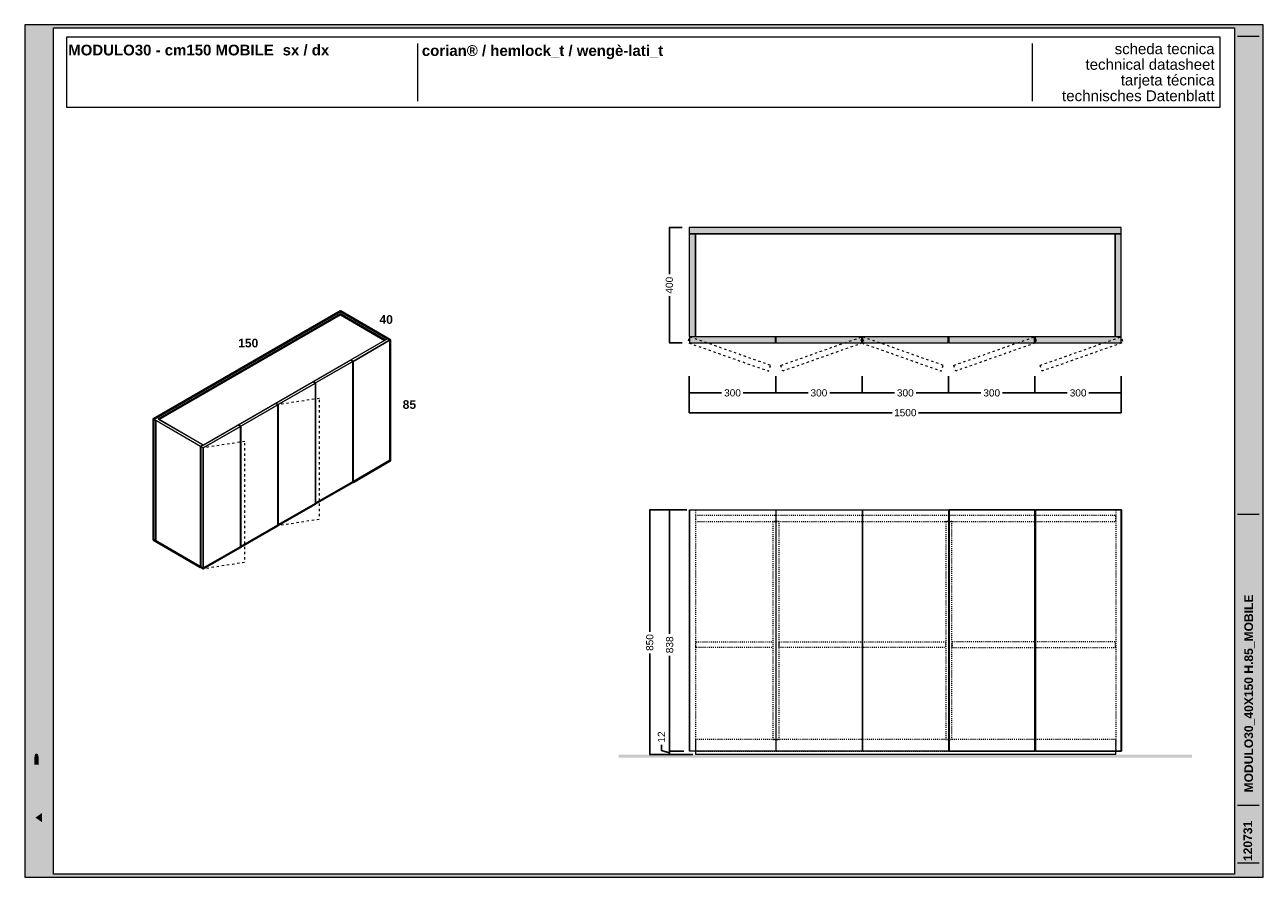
# Model space of a CAD drawing. Header units: millimetres. Extents: x 23321 to 49942, y -33706 to -16645.
# Tile 18 of 27: x 31897 to 36197, y -23130 to -20170. Entities that reach past the tile are written whole.
import ezdxf

# ---------------------------------------------------------------- set-up
doc = ezdxf.new("R2010")
doc.units = ezdxf.units.MM
doc.header["$MEASUREMENT"] = 0
doc.linetypes.add('AStair_dashed', pattern=[1800, 800, -1000])
for name, color, linetype, lineweight in [('032-Muri Esterni.MVI_Num_Penna__91', 255, 'Continuous', 13), ('036-Solai.MVI_Num_Penna__11', 7, 'Continuous', 9), ('0_Num_Penna__1', 7, 'Continuous', 9), ('0_Num_Penna__21', 7, 'Continuous', 20), ('0_Num_Penna__93', 253, 'Continuous', 13), ('1_Num_Penna__21', 7, 'Continuous', 20), ('1_Num_Penna__41', 7, 'Continuous', 40), ('Bordi_Num_Penna__1', 7, 'Continuous', 9), ('Quote_nere', 7, 'Continuous', 15), ('Retini_Num_Penna__1', 7, 'Continuous', 9), ('SCRITTE_Num_Penna__95', 251, 'Continuous', 13), ('squadratura_schede', 8, 'Continuous', 13), ('Strumenti_Num_Penna__91', 255, 'Continuous', 13), ('Testi_Num_Penna__1', 7, 'Continuous', 9), ('Testi_Num_Penna__91', 255, 'Continuous', 13)]:
    doc.layers.add(name, color=color, linetype=linetype, lineweight=lineweight)
doc.layers.add('036-Solai.MVI', color=7, linetype='Continuous')
doc.layers.add('0_Num_Penna__95', color=7, linetype='Continuous', lineweight=13, true_color=0x616161)
doc.styles.add('GENERATED_STYLE_1', font='swiss.ttf')
doc.styles.add('GENERATED_STYLE_2', font='swissb.ttf')
doc.styles.add('GENERATED_STYLE_4', font='arialbd.ttf')
doc.styles.add('SEACAD_arial_ttf', font='arial.ttf')
doc.styles.get("Standard").update_dxf_attribs({"font": 'txt', "bigfont": 'BIGFONT.SHX'})
doc.dimstyles.get("Standard").update_dxf_attribs({"dimtxt": 0.18, "dimasz": 0.18, "dimexe": 0.18, "dimexo": 0.0625, "dimgap": 0.09, "dimtad": 0, "dimtih": 1, "dimtoh": 1, "dimdec": 4, "dimzin": 0, "dimdsep": 46, "dimtxsty": 'Standard', "dimcen": 0.09, "dimadec": 0, "dimazin": 0, "dimtfac": 1, "dimtdec": 4, "dimtofl": 0, "dimtmove": 0, "dimatfit": 3, "dimfxl": 1, "dimtolj": 1, "dimtzin": 0, "dimarcsym": 0})

# ---------------------------------------------------------------- blocks, each defined once
blk = doc.blocks.new('Solaio_7', base_point=(25256.3, -20761.8))
at = {"layer": '036-Solai.MVI_Num_Penna__11', "linetype": 'Continuous', "flags": 128}
blk.add_lwpolyline([(25256.3, -20761.8), (25256.3, -21119.3), (26714.3, -21119.3), (26714.3, -20761.8)], close=True, dxfattribs=at)
blk = doc.blocks.new('Solaio_8', base_point=(25256.3, -20761.8))
at = {"layer": '036-Solai.MVI_Num_Penna__11', "linetype": 'Continuous', "flags": 128}
blk.add_lwpolyline([(25256.3, -20761.8), (25256.3, -21119.3), (26714.3, -21119.3), (26714.3, -20761.8)], close=True, dxfattribs=at)
blk = doc.blocks.new('*D158')
at = {"layer": 'Defpoints', "color": 0, "ltscale": 0.5}
for p in [(34204.7, -21389.8), (35704.7, -21389.8), (35704.7, -21517.2)]:
    blk.add_point(p, dxfattribs=at)
at = {"layer": 'Quote_nere', "color": 0, "linetype": 'Continuous', "lineweight": -2, "ltscale": 0.5}
for p, q in [((34204.7, -21399.8), (34204.7, -21518.2)), ((35704.7, -21399.8), (35704.7, -21518.2))]:
    blk.add_line(p, q, dxfattribs=at)
at = {"layer": 'Quote_nere', "color": 0, "lineweight": -2, "ltscale": 0.5}
for p, q in [((34204.7, -21517.2), (34908.6, -21517.2)), ((35704.7, -21517.2), (35000.8, -21517.2))]:
    blk.add_line(p, q, dxfattribs=at)
at = {"layer": 'Quote_nere', "color": 0, "ltscale": 0.5, "insert": (34954.7, -21517.2), "char_height": 25, "attachment_point": 5, "style": 'SEACAD_arial_ttf'}
blk.add_mtext('\\A1;1500', dxfattribs=at)
blk = doc.blocks.new('_None')
blk = doc.blocks.new('*D159')
at = {"layer": 'Defpoints', "color": 0, "ltscale": 0.5}
for p in [(34204.7, -21379.8), (34504.7, -21379.8), (34504.7, -21448.5)]:
    blk.add_point(p, dxfattribs=at)
at = {"layer": 'Quote_nere', "color": 0, "linetype": 'Continuous', "lineweight": -2, "ltscale": 0.5}
for p, q in [((34204.7, -21389.8), (34204.7, -21449.5)), ((34504.7, -21389.8), (34504.7, -21449.5))]:
    blk.add_line(p, q, dxfattribs=at)
at = {"layer": 'Quote_nere', "color": 0, "lineweight": -2, "ltscale": 0.5}
for p, q in [((34204.7, -21448.5), (34317.1, -21448.5)), ((34504.7, -21448.5), (34392.3, -21448.5))]:
    blk.add_line(p, q, dxfattribs=at)
at = {"layer": 'Quote_nere', "color": 0, "ltscale": 0.5, "insert": (34354.7, -21448.5), "char_height": 25, "attachment_point": 5, "style": 'SEACAD_arial_ttf'}
blk.add_mtext('\\A1;300', dxfattribs=at)
blk = doc.blocks.new('*D160')
at = {"layer": 'Defpoints', "color": 0, "ltscale": 0.5}
for p in [(34504.7, -21379.8), (34804.7, -21379.8), (34804.7, -21448.5)]:
    blk.add_point(p, dxfattribs=at)
at = {"layer": 'Quote_nere', "color": 0, "linetype": 'Continuous', "lineweight": -2, "ltscale": 0.5}
for p, q in [((34504.7, -21389.8), (34504.7, -21449.5)), ((34804.7, -21389.8), (34804.7, -21449.5))]:
    blk.add_line(p, q, dxfattribs=at)
at = {"layer": 'Quote_nere', "color": 0, "lineweight": -2, "ltscale": 0.5}
for p, q in [((34504.7, -21448.5), (34617.1, -21448.5)), ((34804.7, -21448.5), (34692.3, -21448.5))]:
    blk.add_line(p, q, dxfattribs=at)
at = {"layer": 'Quote_nere', "color": 0, "ltscale": 0.5, "insert": (34654.7, -21448.5), "char_height": 25, "attachment_point": 5, "style": 'SEACAD_arial_ttf'}
blk.add_mtext('\\A1;300', dxfattribs=at)
blk = doc.blocks.new('*D161')
at = {"layer": 'Defpoints', "color": 0, "ltscale": 0.5}
for p in [(34804.7, -21379.8), (35104.7, -21379.8), (35104.7, -21448.5)]:
    blk.add_point(p, dxfattribs=at)
at = {"layer": 'Quote_nere', "color": 0, "linetype": 'Continuous', "lineweight": -2, "ltscale": 0.5}
for p, q in [((34804.7, -21389.8), (34804.7, -21449.5)), ((35104.7, -21389.8), (35104.7, -21449.5))]:
    blk.add_line(p, q, dxfattribs=at)
at = {"layer": 'Quote_nere', "color": 0, "lineweight": -2, "ltscale": 0.5}
for p, q in [((34804.7, -21448.5), (34917.1, -21448.5)), ((35104.7, -21448.5), (34992.3, -21448.5))]:
    blk.add_line(p, q, dxfattribs=at)
at = {"layer": 'Quote_nere', "color": 0, "ltscale": 0.5, "insert": (34954.7, -21448.5), "char_height": 25, "attachment_point": 5, "style": 'SEACAD_arial_ttf'}
blk.add_mtext('\\A1;300', dxfattribs=at)
blk = doc.blocks.new('*D162')
at = {"layer": 'Defpoints', "color": 0, "ltscale": 0.5}
for p in [(35104.7, -21379.8), (35404.7, -21379.8), (35404.7, -21448.5)]:
    blk.add_point(p, dxfattribs=at)
at = {"layer": 'Quote_nere', "color": 0, "linetype": 'Continuous', "lineweight": -2, "ltscale": 0.5}
for p, q in [((35104.7, -21389.8), (35104.7, -21449.5)), ((35404.7, -21389.8), (35404.7, -21449.5))]:
    blk.add_line(p, q, dxfattribs=at)
at = {"layer": 'Quote_nere', "color": 0, "lineweight": -2, "ltscale": 0.5}
for p, q in [((35104.7, -21448.5), (35217.1, -21448.5)), ((35404.7, -21448.5), (35292.3, -21448.5))]:
    blk.add_line(p, q, dxfattribs=at)
at = {"layer": 'Quote_nere', "color": 0, "ltscale": 0.5, "insert": (35254.7, -21448.5), "char_height": 25, "attachment_point": 5, "style": 'SEACAD_arial_ttf'}
blk.add_mtext('\\A1;300', dxfattribs=at)
blk = doc.blocks.new('*D163')
at = {"layer": 'Defpoints', "color": 0, "ltscale": 0.5}
for p in [(35404.7, -21379.8), (35704.7, -21379.8), (35704.7, -21448.5)]:
    blk.add_point(p, dxfattribs=at)
at = {"layer": 'Quote_nere', "color": 0, "linetype": 'Continuous', "lineweight": -2, "ltscale": 0.5}
for p, q in [((35404.7, -21389.8), (35404.7, -21449.5)), ((35704.7, -21389.8), (35704.7, -21449.5))]:
    blk.add_line(p, q, dxfattribs=at)
at = {"layer": 'Quote_nere', "color": 0, "lineweight": -2, "ltscale": 0.5}
for p, q in [((35404.7, -21448.5), (35517.1, -21448.5)), ((35704.7, -21448.5), (35592.3, -21448.5))]:
    blk.add_line(p, q, dxfattribs=at)
at = {"layer": 'Quote_nere', "color": 0, "ltscale": 0.5, "insert": (35554.7, -21448.5), "char_height": 25, "attachment_point": 5, "style": 'SEACAD_arial_ttf'}
blk.add_mtext('\\A1;300', dxfattribs=at)
blk = doc.blocks.new('*D164')
at = {"layer": 'Defpoints', "color": 0, "ltscale": 0.5}
for p in [(34189.9, -20874.6), (34135.5, -21274.6), (34189.9, -21274.6)]:
    blk.add_point(p, dxfattribs=at)
at = {"layer": 'Quote_nere', "color": 0, "linetype": 'Continuous', "lineweight": -2, "ltscale": 0.5}
for p, q in [((34179.9, -20874.6), (34134.5, -20874.6)), ((34179.9, -21274.6), (34134.5, -21274.6))]:
    blk.add_line(p, q, dxfattribs=at)
at = {"layer": 'Quote_nere', "color": 0, "lineweight": -2, "ltscale": 0.5}
for p, q in [((34135.5, -20874.6), (34135.5, -21036.5)), ((34135.5, -21274.6), (34135.5, -21112.6))]:
    blk.add_line(p, q, dxfattribs=at)
at = {"layer": 'Quote_nere', "color": 0, "ltscale": 0.5, "insert": (34135.5, -21074.6), "char_height": 25, "attachment_point": 5, "rotation": 90, "style": 'SEACAD_arial_ttf'}
blk.add_mtext('\\A1;400', dxfattribs=at)
blk = doc.blocks.new('*D188')
at = {"layer": 'Defpoints', "color": 0, "ltscale": 0.5}
for p in [(34205.7, -21854.5), (34067.3, -22704.5), (34226.7, -22704.5)]:
    blk.add_point(p, dxfattribs=at)
at = {"layer": 'Quote_nere', "color": 0, "linetype": 'Continuous', "lineweight": -2, "ltscale": 0.5}
for p, q in [((34195.7, -21854.5), (34066.3, -21854.5)), ((34216.7, -22704.5), (34066.3, -22704.5))]:
    blk.add_line(p, q, dxfattribs=at)
at = {"layer": 'Quote_nere', "color": 0, "lineweight": -2, "ltscale": 0.5}
for p, q in [((34067.3, -21854.5), (34067.3, -22277.6)), ((34067.3, -22704.5), (34067.3, -22352.8))]:
    blk.add_line(p, q, dxfattribs=at)
at = {"layer": 'Quote_nere', "color": 0, "ltscale": 0.5, "insert": (34067.3, -22315.2), "char_height": 25, "attachment_point": 5, "rotation": 90, "style": 'SEACAD_arial_ttf'}
blk.add_mtext('\\A1;850', dxfattribs=at)
blk = doc.blocks.new('*D189')
at = {"layer": 'Defpoints', "color": 0, "ltscale": 0.5}
for p in [(34195.7, -21854.5), (34136.5, -22692.5), (34195.7, -22692.5)]:
    blk.add_point(p, dxfattribs=at)
at = {"layer": 'Quote_nere', "color": 0, "linetype": 'Continuous', "lineweight": -2, "ltscale": 0.5}
for p, q in [((34185.7, -21854.5), (34135.5, -21854.5)), ((34185.7, -22692.5), (34135.5, -22692.5))]:
    blk.add_line(p, q, dxfattribs=at)
at = {"layer": 'Quote_nere', "color": 0, "lineweight": -2, "ltscale": 0.5}
for p, q in [((34136.5, -21854.5), (34136.5, -22285.6)), ((34136.5, -22692.5), (34136.5, -22360.9))]:
    blk.add_line(p, q, dxfattribs=at)
at = {"layer": 'Quote_nere', "color": 0, "ltscale": 0.5, "insert": (34136.5, -22323.2), "char_height": 25, "attachment_point": 5, "rotation": 90, "style": 'SEACAD_arial_ttf'}
blk.add_mtext('\\A1;838', dxfattribs=at)
blk = doc.blocks.new('*D190')
at = {"layer": 'Defpoints', "color": 0, "ltscale": 0.5}
for p in [(34136.5, -22692.5), (34195.7, -22692.5), (34226.7, -22704.5)]:
    blk.add_point(p, dxfattribs=at)
at = {"layer": 'Quote_nere', "color": 0, "lineweight": -2, "ltscale": 0.5}
for p, q in [((34108, -22689.9), (34108, -22669.9)), ((34136.5, -22698.5), (34108, -22689.9)), ((34136.5, -22692.5), (34136.5, -22704.5))]:
    blk.add_line(p, q, dxfattribs=at)
at = {"layer": 'Quote_nere', "color": 0, "linetype": 'Continuous', "lineweight": -2, "ltscale": 0.5}
for p, q in [((34185.7, -22692.5), (34135.5, -22692.5)), ((34216.7, -22704.5), (34135.5, -22704.5))]:
    blk.add_line(p, q, dxfattribs=at)
at = {"layer": 'Quote_nere', "color": 0, "ltscale": 0.5, "insert": (34108, -22643.3), "char_height": 25, "attachment_point": 5, "rotation": 90, "style": 'SEACAD_arial_ttf'}
blk.add_mtext('\\A1;12', dxfattribs=at)

msp = doc.modelspace()

# ---------------------------------------------------------------- hatches: boundary and pattern name
at = {"layer": '032-Muri Esterni.MVI_Num_Penna__91', "linetype": 'Continuous'}
h = msp.add_hatch(color=256, dxfattribs=at)
h.paths.add_polyline_path([(31947.461, -23110.192, 0.41421356), (31978.236, -23079.416), (31978.236, -22569.6, 0.41421356), (31947.461, -22538.825, 0.41421356), (31916.685, -22569.6), (31916.685, -23079.416, 0.41421356)], flags=0)
h.paths.add_polyline_path([(31951.197, -22701.263), (31971.157, -22663.181), (31971.157, -22695.107), (31947.472, -22739.324), (31971.157, -22739.324), (31971.157, -22759.314), (31923.762, -22759.314), (31923.762, -22721.257), (31923.77, -22718.829), (31923.794, -22716.487), (31923.834, -22714.232), (31923.888, -22712.064), (31923.958, -22709.984), (31924.041, -22707.99), (31924.138, -22706.084), (31924.248, -22704.266), (31924.29, -22703.68), (31924.341, -22703.101), (31924.399, -22702.527), (31924.464, -22701.957), (31924.533, -22701.392), (31924.604, -22700.829), (31924.678, -22700.269), (31924.751, -22699.71), (31924.896, -22698.571), (31925.052, -22697.441), (31925.221, -22696.321), (31925.404, -22695.213), (31925.602, -22694.116), (31925.818, -22693.033), (31926.053, -22691.964), (31926.308, -22690.909), (31926.724, -22689.383), (31927.169, -22687.936), (31927.642, -22686.568), (31928.144, -22685.279), (31928.674, -22684.07), (31929.233, -22682.942), (31929.821, -22681.894), (31930.438, -22680.929), (31930.562, -22680.748), (31930.688, -22680.575), (31930.817, -22680.408), (31930.948, -22680.248), (31931.081, -22680.094), (31931.215, -22679.943), (31931.351, -22679.796), (31931.487, -22679.652), (31932.056, -22679.089), (31932.652, -22678.599), (31933.274, -22678.181), (31933.924, -22677.838), (31934.599, -22677.569), (31935.301, -22677.376), (31936.029, -22677.26), (31936.783, -22677.221), (31938.064, -22677.311), (31939.284, -22677.579), (31940.443, -22678.027), (31941.542, -22678.653), (31942.58, -22679.458), (31943.557, -22680.442), (31944.474, -22681.605), (31945.33, -22682.947), (31946.121, -22684.413), (31946.879, -22686.014), (31947.605, -22687.755), (31948.299, -22689.639), (31948.959, -22691.67), (31949.587, -22693.852), (31950.181, -22696.19), (31950.741, -22698.686)], flags=0)
h.paths.add_polyline_path([(31971.157, -22799.921), (31947.472, -22844.129), (31923.792, -22799.921), (31923.792, -22767.994), (31947.472, -22813.196), (31971.157, -22767.994)], flags=0)
h.paths.add_polyline_path([(31923.762, -22844.331), (31971.157, -22844.331), (31971.157, -22865.487), (31923.762, -22865.487)], flags=0)
h.paths.add_polyline_path([(31923.762, -22938.025), (31923.762, -22908.198), (31971.157, -22874.55), (31971.157, -22897.314), (31960.885, -22904.58), (31960.885, -22941.647), (31971.157, -22948.908), (31971.157, -22971.668)], flags=0)
h.paths.add_polyline_path([(31929.65, -22998.455), (31971.157, -23018.982), (31971.157, -23039.23), (31929.65, -23059.749), (31971.157, -23059.749), (31971.157, -23077.85), (31923.762, -23077.85), (31923.762, -23045.36), (31956.962, -23029.108), (31923.762, -23012.844), (31923.762, -22980.353), (31971.157, -22980.353), (31971.157, -22998.455)], flags=0)
h.paths.add_polyline_path([(31930.145, -22581.897), (31930.548, -22581.095), (31930.959, -22580.319), (31931.379, -22579.569), (31931.809, -22578.844), (31932.694, -22577.47), (31933.615, -22576.198), (31935.565, -22573.96), (31937.658, -22572.129), (31939.896, -22570.706), (31942.277, -22569.689), (31944.802, -22569.079), (31947.472, -22568.876), (31950.125, -22569.078), (31952.637, -22569.685), (31955.008, -22570.697), (31957.238, -22572.114), (31959.329, -22573.935), (31961.278, -22576.16), (31963.087, -22578.79), (31964.756, -22581.824), (31966.259, -22585.216), (31967.56, -22588.92), (31968.66, -22592.933), (31969.56, -22597.256), (31970.259, -22601.89), (31970.758, -22606.833), (31971.057, -22612.086), (31971.157, -22617.648), (31971.057, -22623.195), (31970.758, -22628.436), (31970.259, -22633.369), (31969.56, -22637.996), (31968.66, -22642.314), (31967.56, -22646.324), (31966.259, -22650.027), (31964.756, -22653.42), (31963.087, -22656.456), (31961.278, -22659.087), (31959.329, -22661.313), (31957.238, -22663.133), (31955.008, -22664.549), (31952.637, -22665.56), (31950.125, -22666.166), (31947.472, -22666.368), (31944.802, -22666.166), (31942.277, -22665.56), (31939.896, -22664.549), (31937.658, -22663.133), (31935.565, -22661.313), (31933.615, -22659.087), (31931.809, -22656.456), (31930.145, -22653.42), (31928.649, -22650.027), (31927.353, -22646.324), (31926.256, -22642.314), (31925.358, -22637.996), (31924.66, -22633.369), (31924.161, -22628.436), (31923.861, -22623.195), (31923.762, -22617.648), (31923.861, -22612.119), (31924.161, -22606.891), (31924.66, -22601.967), (31925.358, -22597.345), (31926.256, -22593.026), (31927.353, -22589.012), (31928.649, -22585.302)], flags=0)
for points in [[(31935.795, -22632.018), (31935.302, -22629.427), (31934.919, -22626.667), (31934.645, -22623.765), (31934.48, -22620.75), (31934.425, -22617.648), (31934.48, -22614.554), (31934.645, -22611.543), (31934.919, -22608.643), (31935.302, -22605.883), (31935.795, -22603.291), (31936.398, -22600.896), (31937.11, -22598.725), (31937.931, -22596.806), (31938.851, -22595.123), (31939.848, -22593.665), (31940.923, -22592.431), (31942.076, -22591.421), (31943.307, -22590.636), (31944.617, -22590.075), (31946.005, -22589.739), (31947.472, -22589.627), (31948.93, -22589.739), (31950.311, -22590.073), (31951.615, -22590.631), (31952.841, -22591.411), (31953.989, -22592.413), (31955.06, -22593.637), (31955.567, -22594.333), (31956.054, -22595.083), (31956.29, -22595.479), (31956.522, -22595.889), (31956.748, -22596.313), (31956.97, -22596.75), (31957.797, -22598.667), (31958.513, -22600.838), (31959.119, -22603.234), (31959.614, -22605.83), (31959.999, -22608.596), (31960.274, -22611.506), (31960.438, -22614.533), (31960.493, -22617.648), (31960.438, -22620.75), (31960.274, -22623.765), (31959.999, -22626.667), (31959.614, -22629.427), (31959.119, -22632.018), (31958.513, -22634.412), (31957.797, -22636.583), (31956.97, -22638.502), (31956.054, -22640.168), (31955.06, -22641.612), (31953.989, -22642.836), (31952.841, -22643.838), (31951.615, -22644.617), (31950.311, -22645.175), (31948.93, -22645.51), (31947.472, -22645.621), (31946.005, -22645.51), (31944.617, -22645.175), (31943.307, -22644.617), (31942.076, -22643.838), (31940.923, -22642.836), (31939.848, -22641.612), (31938.851, -22640.168), (31937.931, -22638.502), (31937.11, -22636.583), (31936.398, -22634.412)], [(31931.65, -22709.054), (31931.602, -22709.408), (31931.543, -22709.871), (31931.441, -22710.603), (31931.348, -22711.442), (31931.263, -22712.358), (31931.189, -22713.325), (31931.124, -22714.316), (31931.07, -22715.303), (31931.026, -22716.26), (31930.993, -22717.158), (31930.967, -22718.264), (31930.945, -22719.616), (31930.926, -22721.145), (31930.911, -22722.781), (31930.9, -22724.457), (31930.892, -22726.104), (31930.887, -22727.652), (31930.885, -22729.034), (31930.885, -22739.324), (31947.472, -22739.324), (31945.876, -22736.351), (31945.876, -22730.587), (31945.872, -22728.792), (31945.859, -22726.862), (31945.837, -22724.866), (31945.806, -22722.871), (31945.765, -22720.946), (31945.715, -22719.159), (31945.654, -22717.578), (31945.584, -22716.271), (31945.507, -22715.094), (31945.405, -22713.881), (31945.28, -22712.659), (31945.13, -22711.456), (31944.958, -22710.299), (31944.763, -22709.216), (31944.545, -22708.234), (31944.306, -22707.38), (31944.056, -22706.662), (31943.8, -22705.995), (31943.539, -22705.38), (31943.271, -22704.815), (31942.998, -22704.3), (31942.718, -22703.834), (31942.433, -22703.419), (31942.142, -22703.052), (31941.782, -22702.702), (31941.315, -22702.354), (31940.769, -22702.021), (31940.171, -22701.718), (31939.549, -22701.459), (31938.929, -22701.256), (31938.339, -22701.125), (31937.806, -22701.078), (31937.319, -22701.116), (31936.767, -22701.224), (31936.177, -22701.399), (31935.576, -22701.633), (31934.991, -22701.921), (31934.449, -22702.258), (31933.978, -22702.637), (31933.604, -22703.052), (31933.298, -22703.526), (31933.008, -22704.101), (31932.736, -22704.769), (31932.479, -22705.523), (31932.239, -22706.355), (31932.016, -22707.257), (31931.808, -22708.222)], [(31957.736, -22906.791), (31957.736, -22939.423), (31934.636, -22923.116)]]:
    msp.add_hatch(color=256, dxfattribs=at).paths.add_polyline_path(points, flags=0)
at = {"layer": '0_Num_Penna__93', "linetype": 'Continuous', "lineweight": 0}
for points in [[(34204.705, -20874.553), (34204.705, -20895.553), (35704.705, -20895.553), (35704.705, -20874.553)], [(34204.705, -20895.553), (34204.705, -21253.053), (34225.705, -21253.053), (34225.705, -20895.553)], [(35704.705, -20895.553), (35683.705, -20895.553), (35683.705, -21253.053), (35704.705, -21253.053)], [(34503.705, -21253.553), (34205.705, -21253.553), (34205.705, -21274.553), (34503.705, -21274.553)], [(34803.705, -21253.553), (34505.705, -21253.553), (34505.705, -21274.553), (34803.705, -21274.553)], [(35103.705, -21253.553), (34805.705, -21253.553), (34805.705, -21274.553), (35103.705, -21274.553)], [(35403.705, -21253.553), (35105.705, -21253.553), (35105.705, -21274.553), (35403.705, -21274.553)], [(35703.705, -21253.553), (35405.705, -21253.553), (35405.705, -21274.553), (35703.705, -21274.553)]]:
    msp.add_hatch(color=256, dxfattribs=at).paths.add_polyline_path(points)
at = {"layer": 'Retini_Num_Penna__1', "linetype": 'Continuous'}
msp.add_hatch(color=256, dxfattribs=at).paths.add_polyline_path([(33959.617, -22704.51), (33959.617, -22714.51), (35949.794, -22714.51), (35949.794, -22704.51)])
at = {"layer": 'squadratura_schede', "linetype": 'Continuous', "ltscale": 0.01}
h = msp.add_hatch(color=256, dxfattribs=at)
h.paths.add_polyline_path([(31897.442, -23130.192), (36197.442, -23130.192), (36197.442, -20170.19), (31897.442, -20170.19)])
h.paths.add_polyline_path([(36097.484, -20180.309), (36097.484, -23120.073), (31997.461, -23120.073), (31997.461, -20180.309)], flags=16)

# ---------------------------------------------------------------- linework, layer by layer
at = {"layer": '0_Num_Penna__1', "linetype": 'Continuous', "flags": 128}
for points in [[(34204.705, -20874.553), (34204.705, -20895.553), (35704.705, -20895.553), (35704.705, -20874.553)], [(34204.705, -20895.553), (34204.705, -21253.053), (34225.705, -21253.053), (34225.705, -20895.553)], [(35704.705, -20895.553), (35683.705, -20895.553), (35683.705, -21253.053), (35704.705, -21253.053)], [(33157.403, -21259.117), (33149.175, -21263.867), (32993.291, -21173.867), (32360.4, -21539.267), (32516.284, -21629.267), (32508.057, -21634.017), (32352.172, -21544.017), (32343.945, -21539.267), (32993.291, -21164.367), (33001.518, -21169.117)], [(32517.15, -21629.767), (32517.15, -21629.767), (32517.15, -21629.767), (32517.15, -21629.767), (32363.755, -21541.205), (32993.291, -21177.617), (33146.794, -21266.242)], [(33146.794, -21266.242), (32993.291, -21177.617), (32993.291, -21173.867), (33149.175, -21263.867), (33149.175, -21264.867)], [(33037.458, -21338.867), (33029.231, -21334.117), (33158.269, -21259.617), (33166.496, -21264.367)], [(33037.458, -21757.867), (33037.458, -21338.867), (33166.496, -21264.367), (33166.496, -21683.367)], [(33157.403, -21260.117), (33149.175, -21264.867), (33149.175, -21263.867), (33157.403, -21259.117)], [(34503.705, -21253.553), (34205.705, -21253.553), (34205.705, -21274.553), (34503.705, -21274.553)], [(34803.705, -21253.553), (34505.705, -21253.553), (34505.705, -21274.553), (34803.705, -21274.553)], [(35103.705, -21253.553), (34805.705, -21253.553), (34805.705, -21274.553), (35103.705, -21274.553)], [(35403.705, -21253.553), (35105.705, -21253.553), (35105.705, -21274.553), (35403.705, -21274.553)], [(35703.705, -21253.553), (35405.705, -21253.553), (35405.705, -21274.553), (35703.705, -21274.553)], [(32516.284, -21630.267), (32516.284, -21629.767), (33021.87, -21337.867), (33022.303, -21338.117)], [(32907.381, -21413.967), (32899.154, -21409.217), (33028.192, -21334.717), (33036.419, -21339.467)], [(32907.381, -21832.967), (32907.381, -21413.967), (33036.419, -21339.467), (33036.419, -21758.467)], [(33021.653, -21337.992), (33021.653, -21337.742), (33021.87, -21337.867)], [(33029.231, -21335.317), (33029.231, -21334.117), (33037.458, -21338.867), (33037.458, -21757.867), (33036.419, -21757.267), (33036.419, -21339.467)], [(32769.077, -21484.317), (32898.115, -21409.817), (32906.342, -21414.567), (32777.304, -21489.067)], [(32907.381, -21413.967), (32907.381, -21832.967), (32906.342, -21832.367), (32906.342, -21414.567), (32899.154, -21410.417), (32899.154, -21409.217)], [(32906.342, -21414.567), (32906.342, -21833.567), (32777.304, -21908.067), (32777.304, -21489.067)], [(32639, -21559.417), (32768.038, -21484.917), (32776.265, -21489.667), (32647.227, -21564.167)], [(32647.227, -21983.167), (32647.227, -21564.167), (32776.265, -21489.667), (32776.265, -21908.667)], [(32777.304, -21489.067), (32777.304, -21908.067), (32776.265, -21907.467), (32776.265, -21489.667), (32769.077, -21485.517), (32769.077, -21484.317)], [(32352.172, -21963.017), (32352.172, -21544.017), (32343.945, -21539.267), (32343.945, -21958.267)], [(32508.057, -22053.017), (32508.057, -21634.017), (32352.172, -21544.017), (32352.172, -21963.017)], [(32508.057, -22053.017), (32508.057, -21634.017), (32352.172, -21544.017), (32352.172, -21963.017)], [(32508.923, -21634.517), (32637.961, -21560.017), (32646.188, -21564.767), (32517.15, -21639.267)], [(32517.15, -22058.267), (32517.15, -21639.267), (32646.188, -21564.767), (32646.188, -21983.767)], [(32647.227, -21564.167), (32647.227, -21983.167), (32646.188, -21982.567), (32646.188, -21564.767), (32639, -21560.617), (32639, -21559.417)], [(32639, -21560.617), (32639, -21559.417), (32647.227, -21564.167), (32647.227, -21983.167), (32646.188, -21982.567), (32646.188, -21564.767)], [(32508.057, -22053.017), (32508.057, -21634.017), (32516.284, -21629.267), (32516.284, -21630.267), (32508.923, -21634.517), (32508.923, -22053.017)], [(32508.923, -22053.517), (32508.923, -21634.517), (32517.15, -21639.267), (32517.15, -22058.267)], [(34504.705, -21854.51), (34504.705, -22692.51), (34206.705, -22692.51), (34206.705, -21854.51)], [(34804.705, -21854.51), (34804.705, -22692.51), (34506.705, -22692.51), (34506.705, -21854.51)], [(35104.705, -21854.51), (35104.705, -22692.51), (34806.705, -22692.51), (34806.705, -21854.51)], [(35106.705, -21854.51), (35106.705, -22692.51), (35404.705, -22692.51), (35404.705, -21854.51)], [(35406.705, -21854.51), (35406.705, -22692.51), (35704.705, -22692.51), (35704.705, -21854.51)], [(35685.705, -22702.51), (35685.705, -22692.51), (34225.705, -22692.51), (34225.705, -22702.51)]]:
    msp.add_lwpolyline(points, close=True, dxfattribs=at)
at = {"layer": '0_Num_Penna__1'}
for points in [[(34206.705, -21274.553), (34205.705, -21274.553)], [(34517.205, -22312.51), (34516.205, -22312.51)]]:
    msp.add_lwpolyline(points, dxfattribs=at)
at = {"layer": '0_Num_Penna__21'}
msp.add_lwpolyline([(34205.705, -21854.51), (35705.705, -21854.51), (35705.705, -22692.51), (34205.705, -22692.51)], close=True, dxfattribs=at)
at = {"layer": '0_Num_Penna__95', "linetype": 'AStair_dashed', "ltscale": 0.01, "flags": 128}
for points in [[(34486.655, -21352.906), (34205.705, -21253.553), (34198.704, -21273.351), (34479.654, -21372.705)], [(34522.755, -21352.906), (34803.705, -21253.553), (34810.707, -21273.351), (34529.757, -21372.705)], [(35086.655, -21352.906), (34805.705, -21253.553), (34798.704, -21273.351), (35079.654, -21372.705)], [(35122.755, -21352.906), (35403.705, -21253.553), (35410.707, -21273.351), (35129.757, -21372.705)], [(35422.755, -21352.906), (35703.705, -21253.553), (35710.707, -21273.351), (35429.757, -21372.705)]]:
    msp.add_lwpolyline(points, close=True, dxfattribs=at)
at = {"layer": '0_Num_Penna__95', "linetype": 'AStair_dashed', "ltscale": 0.004, "flags": 128}
for points in [[(34205.705, -21854.51), (34225.705, -21854.51), (34225.705, -22692.51), (34205.705, -22692.51)], [(34225.705, -21895.51), (35685.705, -21895.51), (35685.705, -21874.51), (34225.705, -21874.51)], [(35705.705, -21854.51), (35685.705, -21854.51), (35685.705, -22692.51), (35705.705, -22692.51)], [(34495.205, -21895.51), (34495.205, -22652.51), (34516.205, -22652.51), (34516.205, -21895.51)], [(35095.205, -21895.51), (35095.205, -22652.51), (35116.205, -22652.51), (35116.205, -21895.51)], [(34227.205, -22332.51), (34227.205, -22312.51), (34494.205, -22312.51), (34494.205, -22332.51)], [(34517.205, -22312.51), (35094.205, -22312.51), (35094.205, -22332.51), (34517.205, -22332.51)], [(35684.205, -22332.51), (35684.205, -22312.51), (35117.205, -22312.51), (35117.205, -22332.51)], [(34225.705, -22692.51), (35685.705, -22692.51), (35685.705, -22652.51), (34225.705, -22652.51)]]:
    msp.add_lwpolyline(points, close=True, dxfattribs=at)
at = {"layer": '1_Num_Penna__21', "linetype": 'Continuous', "flags": 128}
msp.add_lwpolyline([(32042.742, -20456.442), (36047.503, -20456.442), (36047.503, -20213.789), (32042.742, -20213.789)], close=True, dxfattribs=at)
at = {"layer": '1_Num_Penna__41', "linetype": 'Continuous', "flags": 128}
msp.add_lwpolyline([(32646.188, -21982.567), (32646.188, -21983.767), (32647.227, -21983.167), (32646.188, -21982.567), (32646.188, -21983.767), (32517.15, -22058.267), (32508.923, -22053.517), (32508.923, -22053.017), (32508.057, -22053.017), (32343.945, -21958.267), (32343.945, -21539.267), (32993.291, -21164.367), (33157.403, -21259.117), (33157.403, -21260.117), (33158.269, -21259.617), (33166.496, -21264.367), (33166.496, -21683.367), (33037.458, -21757.867), (33036.419, -21757.267), (33036.419, -21758.467), (32907.381, -21832.967), (32906.342, -21832.367), (32906.342, -21833.567), (32777.304, -21908.067), (32776.265, -21907.467), (32776.265, -21908.667), (32647.227, -21983.167)], close=True, dxfattribs=at)
at = {"layer": 'Bordi_Num_Penna__1', "linetype": 'AStair_dashed', "ltscale": 0.01, "flags": 128}
for points in [[(32920.321, -21467.342), (32776.265, -21489.667), (32776.265, -21908.667), (32920.321, -21886.342)], [(32661.206, -21616.942), (32517.15, -21639.267), (32517.15, -22058.267), (32661.206, -22035.942)]]:
    msp.add_lwpolyline(points, close=True, dxfattribs=at)
at = {"layer": 'SCRITTE_Num_Penna__95', "linetype": 'Continuous'}
for p, q in [((33261.427, -20235.115), (33261.427, -20435.115)), ((35395.122, -20235.115), (35395.122, -20435.115))]:
    msp.add_line(p, q, dxfattribs=at)
at = {"layer": 'squadratura_schede', "linetype": 'Continuous', "ltscale": 0.01, "flags": 128}
for points in [[(31897.442, -23130.192), (36197.442, -23130.192), (36197.442, -20170.19), (31897.442, -20170.19)], [(36097.484, -20180.309), (36097.484, -23120.073), (31997.461, -23120.073), (31997.461, -20180.309)]]:
    msp.add_lwpolyline(points, close=True, dxfattribs=at)
at = {"layer": 'Strumenti_Num_Penna__91', "linetype": 'Continuous'}
for p, q in [((36108.12, -20209.363), (36183.12, -20209.363)), ((36108.12, -21869.997), (36183.12, -21869.997)), ((36108.12, -22880.192), (36183.12, -22880.192)), ((36108.12, -23080.192), (36183.12, -23080.192))]:
    msp.add_line(p, q, dxfattribs=at)

# ---------------------------------------------------------------- block references
at = {"layer": '036-Solai.MVI', "linetype": 'Continuous'}
for name in ['Solaio_7', 'Solaio_8']:
    msp.add_blockref(name, (34225.705, -20895.553), dxfattribs=at)

# ---------------------------------------------------------------- texts
at = {"layer": 'Testi_Num_Penna__1', "linetype": 'Continuous', "style": 'GENERATED_STYLE_2'}
for s, insert, char_height, attachment_point in [('\\pt744.36;MODULO30 - cm150 MOBILE^Isx / dx', (32048.4, -20239.364), 37.21776, 1), ('corian® / hemlock_t / wengè-lati_t}', (33276.161, -20289.852), 37.20001, 7), ('{40}', (33128.976, -21178.517), 30, 1), ('{150}', (32638.319, -21260.431), 30, 1), ('{85}', (33209.552, -21473.867), 30, 1)]:
    msp.add_mtext(s, dxfattribs=dict(at, insert=insert, char_height=char_height, attachment_point=attachment_point))
at = {"layer": 'Testi_Num_Penna__1', "linetype": 'Continuous', "insert": (36028.521, -20235.083), "char_height": 37.21728, "attachment_point": 3, "line_spacing_factor": 0.873194, "style": 'GENERATED_STYLE_1'}
msp.add_mtext('\\A1;{\\fSwis721 BT|b0|i0|c0|p34;scheda tecnica\\P\\C251;technical datasheet\\P\\H1.007131x;tarjeta técnica\\P\\fSwis721 BT|b0|i0|c0|p34;technisches Datenblatt}', dxfattribs=at)
at = {"layer": 'Testi_Num_Penna__91', "linetype": 'Continuous', "attachment_point": 4, "rotation": 90, "style": 'GENERATED_STYLE_4'}
for s, insert, char_height in [('\\pt626.36;MODULO30_40X150 H.85_MOBILE', (36149.602, -22835.719), 30.00118), ('\\pt1029.9;120731', (36144.157, -23074.001), 30.00002)]:
    msp.add_mtext(s, dxfattribs=dict(at, insert=insert, char_height=char_height))

# ---------------------------------------------------------------- dimensions: what is measured, and where the dimension line sits
at = {"layer": 'Quote_nere', "ltscale": 0.5}
for base, p1, p2, override, picture, middle in [((34135.517, -21274.553), (34189.93, -20874.553), (34189.93, -21274.553), {"dimtxt": 25, "dimasz": 18, "dimexe": 1, "dimexo": 10, "dimgap": 10, "dimjust": 1, "dimtoh": 0, "dimdec": 2, "dimzin": 8, "dimtxsty": 'SEACAD_arial_ttf', "dimblk1": 'None', "dimblk2": 'None', "dimsah": 1}, '*D164', (34135.517, -21074.553)), ((34067.329, -22704.51), (34205.705, -21854.51), (34226.705, -22704.51), {"dimtxt": 25, "dimasz": 18, "dimexe": 1, "dimexo": 10, "dimgap": 10, "dimtad": 0, "dimjust": 1, "dimtoh": 0, "dimdec": 2, "dimrnd": 0, "dimzin": 8, "dimlunit": 2, "dimtxsty": 'SEACAD_arial_ttf', "dimblk1": 'None', "dimblk2": 'None', "dimsah": 1, "dimfxlon": 0}, '*D188', (34067.329, -22315.228)), ((34136.517, -22692.51), (34195.705, -21854.51), (34195.713, -22692.51), {"dimtxt": 25, "dimasz": 18, "dimexe": 1, "dimexo": 10, "dimgap": 10, "dimtad": 0, "dimjust": 1, "dimtoh": 0, "dimdec": 2, "dimrnd": 0, "dimzin": 8, "dimlunit": 2, "dimtxsty": 'SEACAD_arial_ttf', "dimblk1": 'None', "dimblk2": 'None', "dimsah": 1, "dimfxlon": 0}, '*D189', (34136.517, -22323.228))]:
    dim = msp.add_linear_dim(base=base, p1=p1, p2=p2, angle=90, dimstyle='Standard', override=override, dxfattribs=at)
    dim.commit()
    dim.dimension.update_dxf_attribs({"geometry": picture, "text_midpoint": middle, "dimtype": 160, "text_rotation": 90})
for base, p1, p2, picture, middle in [((34504.705, -21448.465), (34204.705, -21379.777), (34504.705, -21379.777), '*D159', (34354.705, -21448.465)), ((35704.705, -21517.153), (34204.705, -21389.777), (35704.705, -21389.777), '*D158', (34954.705, -21517.153)), ((34804.705, -21448.465), (34504.705, -21379.777), (34804.705, -21379.777), '*D160', (34654.705, -21448.465)), ((35104.705, -21448.465), (34804.705, -21379.777), (35104.705, -21379.777), '*D161', (34954.705, -21448.465)), ((35404.705, -21448.465), (35104.705, -21379.777), (35404.705, -21379.777), '*D162', (35254.705, -21448.465)), ((35704.705, -21448.465), (35404.705, -21379.777), (35704.705, -21379.777), '*D163', (35554.705, -21448.465))]:
    dim = msp.add_linear_dim(base=base, p1=p1, p2=p2, dimstyle='Standard', override={"dimtxt": 25, "dimasz": 18, "dimexe": 1, "dimexo": 10, "dimgap": 10, "dimjust": 1, "dimtoh": 0, "dimdec": 2, "dimzin": 8, "dimtxsty": 'SEACAD_arial_ttf', "dimblk1": 'None', "dimblk2": 'None', "dimsah": 1}, dxfattribs=at)
    dim.commit()
    dim.dimension.update_dxf_attribs({"geometry": picture, "text_midpoint": middle, "dimtype": 160})
dim = msp.add_linear_dim(base=(34136.517, -22692.51), p1=(34226.705, -22704.51), p2=(34195.705, -22692.51), angle=90, dimstyle='Standard', override={"dimtxt": 25, "dimasz": 18, "dimexe": 1, "dimexo": 10, "dimgap": 10, "dimjust": 1, "dimtih": 1, "dimtoh": 0, "dimdec": 2, "dimzin": 8, "dimtxsty": 'SEACAD_arial_ttf', "dimblk1": 'None', "dimblk2": 'None', "dimsah": 1, "dimtmove": 1}, dxfattribs=at)
dim.commit()
dim.dimension.update_dxf_attribs({"geometry": '*D190', "text_midpoint": (34107.966, -22659.945)})

doc.saveas('drawing.dxf')
